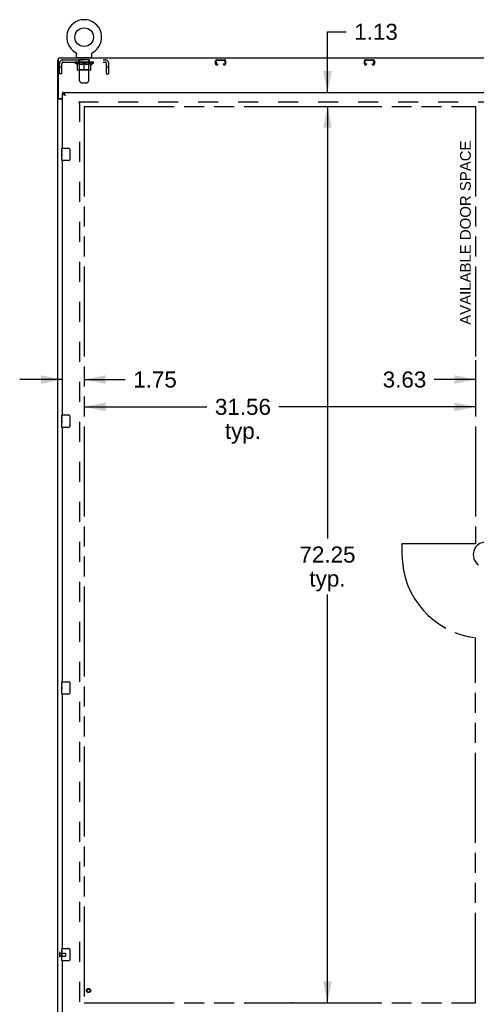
# Model space of a CAD drawing. Header units: inches. Extents: x 0 to 293, y 0 to 190.
# Tile 7 of 28: x 49 to 86, y 63 to 143. Entities that reach past the tile are written whole.
import ezdxf

# ---------------------------------------------------------------- set-up
doc = ezdxf.new("R2010")
doc.units = ezdxf.units.IN
doc.header["$LTSCALE"] = 16.12069
doc.header["$MEASUREMENT"] = 0
doc.linetypes.add('HIDDEN', pattern=[0.2, 0.1, -0.1])
doc.linetypes.add('PHANTOM', pattern=[0.8, 0.45, -0.05, 0.1, -0.05, 0.1, -0.05])
doc.layers.get('0').update_dxf_attribs({"linetype": 'CONTINUOUS'})
for name, color, linetype in [('02___PRT_ALL_AXES', 7, 'CONTINUOUS'), ('AVAILABLE_DOOR_SPACES', 7, 'CONTINUOUS'), ('DEFAULT_2', 8, 'HIDDEN'), ('DIMENSIONS', 7, 'CONTINUOUS')]:
    doc.layers.add(name, color=color, linetype=linetype)
doc.styles.get("Standard").update_dxf_attribs({"font": 'arial.ttf'})
doc.dimstyles.new('DIMSTYLE_1', dxfattribs={"dimtxt": 1.293103, "dimasz": 1.724138, "dimexe": 0.09, "dimexo": 0.07, "dimgap": 0.0375, "dimtad": 0, "dimtih": 1, "dimtoh": 1, "dimzin": 4, "dimdsep": 46, "dimtxsty": 'Standard', "dimblk": '_FILLED', "dimblk1": '_FILLED', "dimblk2": '_FILLED', "dimcen": 0.09, "dimazin": 1, "dimtfac": 1, "dimtofl": 0, "dimtmove": 0, "dimatfit": 3, "dimldrblk": '_FILLED', "dimfxl": 1, "dimtolj": 1, "dimtzin": 4, "dimarcsym": 0})

# ---------------------------------------------------------------- blocks, each defined once
blk = doc.blocks.new('_FILLED')
at = {"color": 0, "linetype": 'ByBlock'}
blk.add_solid([(0, 0), (-1, 0.2), (-1, -0.2)], dxfattribs=at)
blk = doc.blocks.new('*D6')
at = {"layer": 'DIMENSIONS', "color": 2, "linetype": 'Continuous'}
for p, q in [((52.164, 113.643), (48.716, 113.643)), ((53.914, 113.643), (57.223, 113.643))]:
    blk.add_line(p, q, dxfattribs=at)
at = {"layer": 'DIMENSIONS', "color": 2, "linetype": 'Continuous', "xscale": 1.724137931, "yscale": 1.724137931, "zscale": 1.724137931}
blk.add_blockref('_FILLED', (52.164, 113.643), dxfattribs=at)
at = {"layer": 'DIMENSIONS', "color": 2, "linetype": 'Continuous', "xscale": 1.724137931, "yscale": 1.724137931, "zscale": 1.724137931, "rotation": 180}
blk.add_blockref('_FILLED', (53.914, 113.643), dxfattribs=at)
at = {"layer": 'DIMENSIONS', "color": 2, "linetype": 'Continuous', "insert": (57.87, 114.29), "char_height": 1.2931, "width": 3.51397, "attachment_point": 1, "line_spacing_factor": 0.9}
blk.add_mtext('1.75', dxfattribs=at)
blk = doc.blocks.new('*D7')
at = {"layer": 'DIMENSIONS', "color": 2, "linetype": 'Continuous'}
for p, q in [((85.477, 115.195), (85.477, 112.243)), ((89.102, 115.195), (89.102, 112.243)), ((85.477, 113.643), (82.145, 113.643)), ((89.102, 113.643), (92.55, 113.643))]:
    blk.add_line(p, q, dxfattribs=at)
at = {"layer": 'DIMENSIONS', "color": 2, "linetype": 'Continuous', "xscale": 1.724137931, "yscale": 1.724137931, "zscale": 1.724137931}
blk.add_blockref('_FILLED', (85.477, 113.643), dxfattribs=at)
at = {"layer": 'DIMENSIONS', "color": 2, "linetype": 'Continuous', "xscale": 1.724137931, "yscale": 1.724137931, "zscale": 1.724137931, "rotation": 180}
blk.add_blockref('_FILLED', (89.102, 113.643), dxfattribs=at)
at = {"layer": 'DIMENSIONS', "color": 2, "linetype": 'Continuous', "insert": (81.499, 114.29), "char_height": 1.2931, "width": 3.51397, "attachment_point": 3, "line_spacing_factor": 0.9}
blk.add_mtext('3.63', dxfattribs=at)
blk = doc.blocks.new('*D8')
at = {"layer": 'DIMENSIONS', "color": 2, "linetype": 'Continuous'}
for p, q in [((53.914, 111.441), (63.809, 111.441)), ((85.477, 111.441), (69.621, 111.441))]:
    blk.add_line(p, q, dxfattribs=at)
at = {"layer": 'DIMENSIONS', "color": 2, "linetype": 'Continuous', "xscale": 1.724137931, "yscale": 1.724137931, "zscale": 1.724137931, "rotation": 180}
blk.add_blockref('_FILLED', (53.914, 111.441), dxfattribs=at)
at = {"layer": 'DIMENSIONS', "color": 2, "linetype": 'Continuous', "xscale": 1.724137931, "yscale": 1.724137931, "zscale": 1.724137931}
blk.add_blockref('_FILLED', (85.477, 111.441), dxfattribs=at)
at = {"layer": 'DIMENSIONS', "color": 2, "linetype": 'Continuous', "insert": (66.715, 112.087), "char_height": 1.2931, "width": 4.51865, "attachment_point": 2, "line_spacing_factor": 0.9}
blk.add_mtext('31.56\\Ptyp.', dxfattribs=at)
blk = doc.blocks.new('*D9')
at = {"layer": 'DIMENSIONS', "color": 2, "linetype": 'Continuous'}
for p, q in [((73.533, 136.785), (73.533, 141.671)), ((73.533, 141.671), (75.041, 141.671)), ((73.533, 135.66), (73.533, 132.212))]:
    blk.add_line(p, q, dxfattribs=at)
at = {"layer": 'DIMENSIONS', "color": 2, "linetype": 'Continuous', "xscale": 1.724137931, "yscale": 1.724137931, "zscale": 1.724137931}
for p, rotation in [((73.533, 136.785), 270), ((73.533, 135.66), 90)]:
    blk.add_blockref('_FILLED', p, dxfattribs=dict(at, rotation=rotation))
at = {"layer": 'DIMENSIONS', "color": 2, "linetype": 'Continuous', "insert": (75.688, 142.318), "char_height": 1.2931, "width": 3.51397, "attachment_point": 1, "line_spacing_factor": 0.9}
blk.add_mtext('1.13', dxfattribs=at)
blk = doc.blocks.new('*D10')
at = {"layer": 'DIMENSIONS', "color": 2, "linetype": 'Continuous'}
for p, q in [((73.533, 63.41), (73.533, 66.859)), ((73.533, 62.285), (73.533, 58.957)), ((73.533, 58.957), (75.041, 58.957))]:
    blk.add_line(p, q, dxfattribs=at)
at = {"layer": 'DIMENSIONS', "color": 2, "linetype": 'Continuous', "xscale": 1.724137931, "yscale": 1.724137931, "zscale": 1.724137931}
for p, rotation in [((73.533, 63.41), 270), ((73.533, 62.285), 90)]:
    blk.add_blockref('_FILLED', p, dxfattribs=dict(at, rotation=rotation))
at = {"layer": 'DIMENSIONS', "color": 2, "linetype": 'Continuous', "insert": (75.688, 59.604), "char_height": 1.2931, "width": 3.51397, "attachment_point": 1, "line_spacing_factor": 0.9}
blk.add_mtext('1.13', dxfattribs=at)
blk = doc.blocks.new('*D11')
at = {"layer": 'DIMENSIONS', "color": 2, "linetype": 'Continuous'}
for p, q in [((73.533, 135.66), (73.533, 100.829)), ((73.533, 63.41), (73.533, 96.303))]:
    blk.add_line(p, q, dxfattribs=at)
at = {"layer": 'DIMENSIONS', "color": 2, "linetype": 'Continuous', "xscale": 1.724137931, "yscale": 1.724137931, "zscale": 1.724137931}
for p, rotation in [((73.533, 135.66), 90), ((73.533, 63.41), 270)]:
    blk.add_blockref('_FILLED', p, dxfattribs=dict(at, rotation=rotation))
at = {"layer": 'DIMENSIONS', "color": 2, "linetype": 'Continuous', "insert": (73.533, 100.182), "char_height": 1.2931, "width": 4.51865, "attachment_point": 2, "line_spacing_factor": 0.9}
blk.add_mtext('72.25\\Ptyp.', dxfattribs=at)

msp = doc.modelspace()

# ---------------------------------------------------------------- linework, layer by layer
at = {"color": 7, "linetype": 'Continuous'}
for p, q in [((53.224, 140.008), (53.224, 140.008)), ((53.224, 140.008), (53.229, 140.005)), ((53.225, 140.007), (53.226, 140.007)), ((53.229, 140.005), (53.234, 140.001)), ((53.234, 140.001), (53.239, 139.998)), ((53.239, 139.998), (53.244, 139.994)), ((53.244, 139.995), (53.249, 139.991)), ((53.248, 139.991), (53.253, 139.987)), ((53.253, 139.987), (53.257, 139.983)), ((53.257, 139.983), (53.262, 139.978)), ((53.261, 139.979), (53.266, 139.974)), ((53.265, 139.974), (53.269, 139.969)), ((53.269, 139.97), (53.273, 139.965)), ((53.273, 139.965), (53.277, 139.96)), ((53.276, 139.96), (53.28, 139.955)), ((53.28, 139.955), (53.283, 139.95)), ((53.283, 139.95), (53.286, 139.945)), ((53.286, 139.945), (53.289, 139.939)), ((53.288, 139.939), (53.291, 139.934)), ((53.291, 139.934), (53.293, 139.928)), ((53.293, 139.928), (53.295, 139.923)), ((53.295, 139.923), (53.297, 139.917)), ((53.297, 139.917), (53.299, 139.911)), ((53.299, 139.911), (53.3, 139.906)), ((53.3, 139.906), (53.302, 139.9)), ((53.302, 139.9), (53.303, 139.894)), ((53.303, 139.894), (53.303, 139.888)), ((53.304, 139.876), (53.304, 139.871)), ((53.304, 139.585), (53.304, 139.871)), ((54.524, 139.876), (54.525, 139.882)), ((54.524, 139.876), (54.525, 139.882)), ((54.524, 139.871), (54.524, 139.876)), ((54.524, 139.585), (54.524, 139.871)), ((54.525, 139.888), (54.526, 139.894)), ((54.525, 139.882), (54.525, 139.888)), ((54.526, 139.894), (54.527, 139.9)), ((54.527, 139.9), (54.528, 139.906)), ((54.528, 139.906), (54.53, 139.911)), ((54.53, 139.911), (54.531, 139.917)), ((54.531, 139.917), (54.533, 139.923)), ((54.533, 139.923), (54.535, 139.928)), ((54.535, 139.928), (54.537, 139.934)), ((54.537, 139.934), (54.54, 139.939)), ((54.54, 139.939), (54.543, 139.945)), ((54.543, 139.945), (54.546, 139.95)), ((54.545, 139.95), (54.549, 139.955)), ((54.549, 139.955), (54.552, 139.96)), ((54.552, 139.96), (54.555, 139.965)), ((54.555, 139.965), (54.559, 139.97)), ((54.559, 139.969), (54.563, 139.974)), ((54.563, 139.974), (54.567, 139.979)), ((54.567, 139.978), (54.571, 139.983)), ((54.571, 139.983), (54.576, 139.987)), ((54.575, 139.987), (54.58, 139.991)), ((54.58, 139.991), (54.585, 139.995)), ((54.584, 139.994), (54.589, 139.998)), ((54.589, 139.998), (54.594, 140.001)), ((54.594, 140.001), (54.599, 140.005)), ((54.594, 140.001), (54.596, 140.002)), ((54.599, 140.005), (54.604, 140.008)), ((54.602, 140.007), (54.603, 140.007)), ((54.604, 140.008), (54.604, 140.008)), ((51.789, 55.66), (51.789, 139.41)), ((51.789, 139.41), (51.852, 139.41)), ((51.852, 136.348), (51.852, 139.535)), ((129.477, 139.535), (51.852, 139.535)), ((53.319, 139.565), (53.319, 139.535)), ((54.509, 139.565), (53.319, 139.565)), ((54.509, 139.565), (54.509, 139.535)), ((52.164, 136.785), (52.164, 136.681)), ((52.287, 136.64), (52.276, 136.647)), ((51.887, 136.292), (51.789, 136.292)), ((52.164, 136.254), (51.85, 136.254)), ((51.914, 136.285), (52.164, 136.285)), ((52.104, 132.125), (52.104, 132.27)), ((52.104, 131.867), (52.104, 131.901)), ((52.119, 132.285), (52.659, 132.285)), ((52.759, 132.185), (52.759, 131.385)), ((52.104, 131.67), (52.104, 131.701)), ((52.104, 131.3), (52.104, 131.44)), ((52.659, 131.285), (52.119, 131.285)), ((52.104, 110.625), (52.104, 110.77)), ((52.104, 110.367), (52.104, 110.401)), ((52.119, 110.785), (52.659, 110.785)), ((52.759, 110.685), (52.759, 109.885)), ((52.104, 110.17), (52.104, 110.201)), ((52.104, 109.8), (52.104, 109.94)), ((52.659, 109.785), (52.119, 109.785)), ((52.104, 89.125), (52.104, 89.27)), ((52.104, 88.867), (52.104, 88.901)), ((52.119, 89.285), (52.659, 89.285)), ((52.759, 89.185), (52.759, 88.385)), ((52.104, 88.67), (52.104, 88.701)), ((52.104, 88.3), (52.104, 88.44)), ((52.659, 88.285), (52.119, 88.285)), ((52.104, 67.625), (52.104, 67.77)), ((52.119, 67.785), (52.659, 67.785)), ((52.759, 67.685), (52.759, 66.885)), ((52.104, 67.367), (52.104, 67.401)), ((52.104, 67.17), (52.104, 67.201)), ((52.104, 66.8), (52.104, 66.94)), ((52.659, 66.785), (52.119, 66.785))]:
    msp.add_line(p, q, dxfattribs=at)
at = {"color": 3, "linetype": 'Continuous'}
for p, q in [((52.164, 136.785), (89.102, 136.785)), ((52.164, 132.285), (52.164, 136.681)), ((52.164, 110.785), (52.164, 131.285)), ((52.164, 89.285), (52.164, 109.785)), ((52.164, 67.785), (52.164, 88.285)), ((52.164, 62.389), (52.164, 66.785))]:
    msp.add_line(p, q, dxfattribs=at)
at = {"color": 7, "linetype": 'Continuous'}
for points in [[(53.303, 139.888), (53.304, 139.882), (53.304, 139.876), (53.304, 139.871)], [(52.276, 136.647), (52.265, 136.653), (52.254, 136.659), (52.243, 136.664), (52.231, 136.669), (52.22, 136.672), (52.209, 136.676), (52.198, 136.678), (52.187, 136.68), (52.175, 136.681), (52.164, 136.681)], [(52.411, 136.539), (52.4, 136.546), (52.388, 136.553), (52.377, 136.56), (52.367, 136.567), (52.356, 136.575), (52.346, 136.582), (52.336, 136.589), (52.327, 136.596), (52.318, 136.603), (52.31, 136.61), (52.302, 136.617), (52.295, 136.624), (52.289, 136.632), (52.284, 136.639), (52.28, 136.644)], [(52.411, 136.539), (52.4, 136.549), (52.388, 136.559), (52.377, 136.569), (52.366, 136.579), (52.355, 136.589), (52.343, 136.598), (52.332, 136.607), (52.321, 136.616), (52.31, 136.624), (52.299, 136.632), (52.287, 136.64)], [(51.821, 136.268), (51.817, 136.27), (51.813, 136.271), (51.81, 136.272), (51.807, 136.274), (51.804, 136.275), (51.801, 136.277), (51.798, 136.278), (51.796, 136.28), (51.794, 136.282), (51.793, 136.283), (51.791, 136.285), (51.79, 136.287), (51.79, 136.288), (51.789, 136.29), (51.789, 136.292)], [(51.85, 136.254), (51.848, 136.256), (51.845, 136.257), (51.842, 136.259), (51.839, 136.261), (51.836, 136.262), (51.832, 136.264), (51.828, 136.265), (51.821, 136.268)], [(52.752, 132.222), (52.754, 132.216), (52.756, 132.21), (52.757, 132.204), (52.758, 132.198), (52.759, 132.192), (52.759, 132.185)], [(52.759, 131.385), (52.759, 131.379), (52.758, 131.373), (52.757, 131.367), (52.756, 131.361), (52.754, 131.355), (52.752, 131.349)], [(52.752, 110.722), (52.754, 110.716), (52.756, 110.71), (52.757, 110.704), (52.758, 110.698), (52.759, 110.692), (52.759, 110.685)], [(52.759, 109.885), (52.759, 109.879), (52.758, 109.873), (52.757, 109.867), (52.756, 109.861), (52.754, 109.855), (52.752, 109.849)], [(52.752, 89.222), (52.754, 89.216), (52.756, 89.21), (52.757, 89.204), (52.758, 89.198), (52.759, 89.192), (52.759, 89.185)], [(52.759, 88.385), (52.759, 88.379), (52.758, 88.373), (52.757, 88.367), (52.756, 88.361), (52.754, 88.355), (52.752, 88.349)], [(52.752, 67.722), (52.754, 67.716), (52.756, 67.71), (52.757, 67.704), (52.758, 67.698), (52.759, 67.692), (52.759, 67.685)], [(52.759, 66.885), (52.759, 66.879), (52.758, 66.873), (52.757, 66.867), (52.756, 66.861), (52.754, 66.855), (52.752, 66.849)]]:
    msp.add_lwpolyline(points, dxfattribs=at)
at = {"color": 3, "linetype": 'Continuous'}
for points in [[(52.321, 136.672), (52.31, 136.687), (52.299, 136.7), (52.287, 136.713), (52.276, 136.725), (52.265, 136.736), (52.254, 136.746), (52.243, 136.755), (52.231, 136.763), (52.22, 136.77), (52.209, 136.775), (52.198, 136.78), (52.187, 136.783), (52.175, 136.785), (52.164, 136.785)], [(52.274, 136.592), (52.261, 136.598), (52.248, 136.604), (52.236, 136.61), (52.225, 136.616), (52.215, 136.622), (52.206, 136.628), (52.197, 136.634), (52.19, 136.64), (52.183, 136.646), (52.177, 136.652), (52.173, 136.658), (52.169, 136.664), (52.166, 136.67), (52.165, 136.676), (52.164, 136.681)], [(52.411, 136.539), (52.379, 136.551), (52.363, 136.557), (52.347, 136.563), (52.331, 136.569), (52.316, 136.575), (52.302, 136.581), (52.287, 136.586), (52.274, 136.592)], [(52.411, 136.539), (52.4, 136.557), (52.388, 136.574), (52.377, 136.591), (52.366, 136.608), (52.355, 136.625), (52.343, 136.641), (52.332, 136.657), (52.321, 136.672)], [(51.926, 136.278), (51.924, 136.28), (51.922, 136.281), (51.92, 136.283), (51.918, 136.284), (51.917, 136.285)], [(51.945, 136.254), (51.945, 136.256), (51.945, 136.258), (51.945, 136.26), (51.944, 136.262), (51.944, 136.263), (51.943, 136.265), (51.942, 136.267), (51.94, 136.268), (51.939, 136.27), (51.937, 136.271), (51.935, 136.273), (51.933, 136.274), (51.931, 136.276), (51.926, 136.278)]]:
    msp.add_lwpolyline(points, dxfattribs=at)
at = {"color": 7, "linetype": 'Continuous'}
msp.add_circle((53.914, 141.237), 0.75, dxfattribs=at)
for centre, radius, start, end in [((53.914, 141.237), 1.41, 299.26547, 240.73452), ((53.324, 139.585), 0.02, 180, 263.07693), ((54.504, 139.585), 0.02, 276.92307, 360), ((51.914, 136.348), 0.0625, 180, 270), ((52.119, 132.27), 0.015, 90, 180), ((52.659, 132.185), 0.1, 21.19986, 90), ((52.119, 131.3), 0.015, 180, 270), ((52.659, 131.385), 0.1, 270, 338.79459), ((52.119, 110.77), 0.015, 90, 180), ((52.659, 110.685), 0.1, 21.19986, 90), ((52.119, 109.8), 0.015, 180, 270), ((52.659, 109.885), 0.1, 270, 338.79459), ((86.289, 99.535), 1.004, 305.50661, 234.49339), ((52.119, 89.27), 0.015, 90, 180), ((52.659, 89.185), 0.1, 21.19986, 90), ((52.119, 88.3), 0.015, 180, 270), ((52.659, 88.385), 0.1, 270, 338.79459), ((52.119, 67.77), 0.015, 90, 180), ((52.659, 67.685), 0.1, 21.19986, 90), ((52.119, 66.8), 0.015, 180, 270), ((52.659, 66.885), 0.1, 270, 338.79459)]:
    msp.add_arc(centre, radius, start, end, dxfattribs=at)
at = {"layer": '02___PRT_ALL_AXES', "color": 8, "linetype": 'HIDDEN'}
for p, q in [((53.477, 139.223), (53.477, 139.41)), ((54.352, 139.41), (53.477, 139.41)), ((54.352, 139.223), (53.477, 139.223)), ((54.352, 139.223), (54.352, 139.41)), ((51.957, 67.409), (51.957, 67.161)), ((51.957, 67.409), (52.404, 67.409)), ((51.957, 67.161), (52.404, 67.161))]:
    msp.add_line(p, q, dxfattribs=at)
at = {"layer": '02___PRT_ALL_AXES', "color": 7, "linetype": 'Continuous'}
for p, q in [((52.104, 132.125), (52.104, 132.27)), ((52.104, 131.867), (52.104, 132.124)), ((52.11, 132.068), (52.104, 132.068)), ((52.104, 131.901), (52.111, 131.901)), ((52.104, 131.3), (52.104, 131.864)), ((52.106, 131.838), (52.104, 131.838)), ((52.111, 131.901), (52.111, 132.037)), ((52.104, 131.706), (52.11, 131.706)), ((52.104, 131.67), (52.111, 131.67)), ((52.104, 131.607), (52.111, 131.607)), ((52.104, 131.44), (52.111, 131.44)), ((52.111, 131.44), (52.111, 131.67)), ((52.104, 110.625), (52.104, 110.77)), ((52.104, 110.367), (52.104, 110.624)), ((52.11, 110.568), (52.104, 110.568)), ((52.104, 110.401), (52.111, 110.401)), ((52.104, 109.8), (52.104, 110.364)), ((52.106, 110.338), (52.104, 110.338)), ((52.111, 110.401), (52.111, 110.537)), ((52.104, 110.206), (52.11, 110.206)), ((52.104, 110.17), (52.111, 110.17)), ((52.104, 110.107), (52.111, 110.107)), ((52.104, 109.94), (52.111, 109.94)), ((52.111, 109.94), (52.111, 110.17)), ((52.104, 89.125), (52.104, 89.27)), ((52.104, 88.867), (52.104, 89.124)), ((52.11, 89.068), (52.104, 89.068)), ((52.104, 88.901), (52.111, 88.901)), ((52.111, 88.901), (52.111, 89.037)), ((52.104, 88.3), (52.104, 88.864)), ((52.106, 88.838), (52.104, 88.838)), ((52.104, 88.706), (52.11, 88.706)), ((52.104, 88.67), (52.111, 88.67)), ((52.104, 88.607), (52.111, 88.607)), ((52.104, 88.44), (52.111, 88.44)), ((52.111, 88.44), (52.111, 88.67)), ((52.104, 67.625), (52.104, 67.77)), ((52.104, 67.367), (52.104, 67.624)), ((52.11, 67.568), (52.104, 67.568)), ((52.111, 67.401), (52.111, 67.537)), ((52.104, 67.401), (52.111, 67.401)), ((52.104, 66.8), (52.104, 67.364)), ((52.106, 67.338), (52.104, 67.338)), ((52.104, 67.206), (52.11, 67.206)), ((52.104, 67.17), (52.111, 67.17)), ((52.104, 67.107), (52.111, 67.107)), ((52.104, 66.94), (52.111, 66.94)), ((52.111, 66.94), (52.111, 67.17))]:
    msp.add_line(p, q, dxfattribs=at)
for points in [[(52.104, 132.125), (52.104, 132.121), (52.105, 132.116), (52.105, 132.111), (52.107, 132.098)], [(52.104, 131.867), (52.104, 131.859), (52.105, 131.85), (52.106, 131.84)], [(52.106, 131.84), (52.108, 131.806), (52.109, 131.794), (52.11, 131.782), (52.111, 131.769), (52.111, 131.756), (52.111, 131.743), (52.111, 131.731), (52.111, 131.718), (52.11, 131.705), (52.109, 131.693), (52.108, 131.681)], [(52.107, 132.098), (52.108, 132.09), (52.109, 132.082), (52.11, 132.074)], [(52.11, 132.074), (52.11, 132.065), (52.111, 132.056), (52.111, 132.046), (52.111, 132.037)], [(52.104, 110.625), (52.104, 110.621), (52.105, 110.616), (52.105, 110.611), (52.107, 110.598)], [(52.104, 110.367), (52.104, 110.359), (52.105, 110.35), (52.106, 110.34)], [(52.106, 110.34), (52.108, 110.306), (52.109, 110.294), (52.11, 110.282), (52.111, 110.269), (52.111, 110.256), (52.111, 110.243), (52.111, 110.231), (52.111, 110.218), (52.11, 110.205), (52.109, 110.193), (52.108, 110.181)], [(52.107, 110.598), (52.108, 110.59), (52.109, 110.582), (52.11, 110.574)], [(52.11, 110.574), (52.11, 110.565), (52.111, 110.556), (52.111, 110.546), (52.111, 110.537)], [(52.104, 89.125), (52.104, 89.121), (52.105, 89.116), (52.105, 89.111), (52.107, 89.098)], [(52.107, 89.098), (52.108, 89.09), (52.109, 89.082), (52.11, 89.074)], [(52.11, 89.074), (52.11, 89.065), (52.111, 89.056), (52.111, 89.046), (52.111, 89.037)], [(52.104, 88.867), (52.104, 88.859), (52.105, 88.85), (52.106, 88.84)], [(52.106, 88.84), (52.108, 88.806), (52.109, 88.794), (52.11, 88.782), (52.111, 88.769), (52.111, 88.756), (52.111, 88.743), (52.111, 88.731), (52.111, 88.718), (52.11, 88.705), (52.109, 88.693), (52.108, 88.681)], [(52.104, 67.625), (52.104, 67.621), (52.105, 67.616), (52.105, 67.611), (52.107, 67.598)], [(52.107, 67.598), (52.108, 67.59), (52.109, 67.582), (52.11, 67.574)], [(52.11, 67.574), (52.11, 67.565), (52.111, 67.556), (52.111, 67.546), (52.111, 67.537)], [(52.104, 67.367), (52.104, 67.359), (52.105, 67.35), (52.106, 67.34)], [(52.106, 67.34), (52.108, 67.306), (52.109, 67.294), (52.11, 67.282), (52.111, 67.269), (52.111, 67.256), (52.111, 67.243), (52.111, 67.231), (52.111, 67.218), (52.11, 67.205), (52.109, 67.193), (52.108, 67.181)]]:
    msp.add_lwpolyline(points, dxfattribs=at)
at = {"layer": '02___PRT_ALL_AXES', "color": 8, "linetype": 'HIDDEN'}
msp.add_circle((54.268, 64.389), 0.124, dxfattribs=at)
at = {"layer": '02___PRT_ALL_AXES', "color": 7, "linetype": 'Continuous'}
for centre, start_param, end_param in [((52.367, 131.701), -3.141593, -2.961605), ((52.367, 110.201), 3.141593, 3.321581), ((52.367, 88.701), 3.141593, 3.321581), ((52.367, 67.201), -3.141593, -2.961605)]:
    msp.add_ellipse(centre, major_axis=(0.263, 0), ratio=0.432808, start_param=start_param, end_param=end_param, dxfattribs=at)
at = {"layer": 'AVAILABLE_DOOR_SPACES', "color": 4, "linetype": 'PHANTOM'}
for p, q in [((53.914, 135.66), (53.914, 63.41)), ((53.914, 135.66), (70.618, 135.66)), ((70.618, 135.66), (70.618, 135.656)), ((70.618, 135.656), (70.648, 135.656)), ((70.648, 135.656), (70.648, 135.66)), ((70.648, 135.66), (85.477, 135.66)), ((85.477, 135.66), (85.477, 100.41)), ((79.539, 100.41), (79.539, 99.535)), ((85.477, 100.41), (79.539, 100.41)), ((85.477, 63.41), (85.477, 92.835)), ((53.914, 63.41), (70.618, 63.41)), ((70.618, 63.414), (70.648, 63.414)), ((70.618, 63.41), (70.618, 63.414)), ((70.648, 63.414), (70.648, 63.41)), ((70.648, 63.41), (85.477, 63.41))]:
    msp.add_line(p, q, dxfattribs=at)
msp.add_arc((86.289, 99.535), 6.75, 180, 263.08652, dxfattribs=at)
at = {"layer": 'DEFAULT_2', "color": 8, "linetype": 'HIDDEN'}
for p, q in [((53.224, 140.008), (53.224, 140.008)), ((53.233, 140.002), (53.234, 140.001)), ((54.604, 140.008), (54.604, 140.008)), ((51.914, 138.285), (51.914, 139.093)), ((52.101, 138.285), (52.101, 139.093)), ((52.231, 139.41), (55.597, 139.41)), ((52.231, 139.223), (55.597, 139.223)), ((53.171, 139.169), (53.171, 139.223)), ((53.357, 139.038), (53.171, 139.169)), ((54.658, 139.169), (53.171, 139.169)), ((53.182, 139.216), (53.182, 139.223)), ((53.193, 139.212), (53.193, 139.216)), ((53.193, 139.212), (54.636, 139.212)), ((53.203, 139.212), (53.203, 139.216)), ((53.204, 139.212), (53.204, 139.216)), ((53.216, 139.216), (53.216, 139.223)), ((53.235, 139.212), (53.235, 139.216)), ((53.237, 139.212), (53.237, 139.216)), ((53.27, 139.216), (53.27, 139.223)), ((53.288, 139.212), (53.288, 139.216)), ((53.291, 139.212), (53.291, 139.216)), ((53.527, 139.215), (53.298, 139.215)), ((53.345, 139.216), (53.345, 139.223)), ((53.346, 139.212), (53.346, 139.215)), ((53.347, 139.212), (53.347, 139.215)), ((53.35, 139.212), (53.35, 139.215)), ((53.357, 139.038), (53.364, 139.038)), ((53.359, 139.212), (53.359, 139.216)), ((53.36, 139.212), (53.36, 139.215)), ((53.364, 139.212), (53.364, 139.216)), ((53.364, 138.614), (53.364, 139.093)), ((53.364, 139.093), (53.398, 139.08)), ((53.367, 139.212), (53.367, 139.217)), ((53.371, 139.212), (53.371, 139.215)), ((53.39, 139.212), (53.39, 139.215)), ((53.433, 139.068), (53.398, 139.08)), ((53.408, 139.212), (53.408, 139.215)), ((53.41, 139.212), (53.41, 139.219)), ((53.466, 139.058), (53.432, 139.068)), ((53.436, 139.216), (53.436, 139.223)), ((53.436, 139.212), (53.436, 139.215)), ((53.448, 139.212), (53.448, 139.216)), ((53.453, 139.212), (53.453, 139.216)), ((53.461, 139.212), (53.461, 139.215)), ((53.499, 139.05), (53.465, 139.058)), ((53.477, 139.212), (53.477, 139.22)), ((53.497, 139.212), (53.497, 139.215)), ((53.532, 139.043), (53.499, 139.05)), ((53.5, 139.212), (53.5, 139.215)), ((53.527, 139.212), (53.527, 139.215)), ((53.565, 139.038), (53.532, 139.043)), ((53.539, 139.565), (53.539, 139.535)), ((53.606, 139.215), (53.54, 139.215)), ((53.542, 139.216), (53.542, 139.223)), ((53.548, 138.617), (53.548, 139.165)), ((53.549, 137.72), (53.549, 139.535)), ((53.551, 139.212), (53.551, 139.216)), ((53.556, 139.212), (53.556, 139.216)), ((53.563, 139.212), (53.563, 139.222)), ((53.713, 139.038), (53.565, 139.038)), ((53.571, 139.212), (53.571, 139.215)), ((53.582, 139.212), (53.582, 139.215)), ((53.606, 139.212), (53.606, 139.215)), ((53.693, 139.215), (53.631, 139.215)), ((53.655, 139.212), (53.655, 139.215)), ((53.66, 139.216), (53.66, 139.223)), ((53.664, 139.212), (53.664, 139.216)), ((53.667, 139.212), (53.667, 139.223)), ((53.67, 139.212), (53.67, 139.216)), ((53.68, 139.212), (53.68, 139.216)), ((53.693, 139.212), (53.693, 139.215)), ((53.713, 139.038), (53.746, 139.043)), ((53.788, 139.215), (53.73, 139.215)), ((53.746, 139.212), (53.746, 139.215)), ((53.779, 139.05), (53.746, 139.043)), ((53.779, 139.215), (53.914, 139.223)), ((53.813, 139.058), (53.779, 139.05)), ((53.785, 139.216), (53.785, 139.223)), ((53.786, 139.223), (53.785, 139.223)), ((53.786, 139.216), (53.786, 139.223)), ((53.786, 139.212), (53.786, 139.216)), ((53.788, 139.212), (53.788, 139.215)), ((53.791, 139.212), (53.791, 139.216)), ((53.792, 139.212), (53.792, 139.216)), ((53.846, 139.068), (53.812, 139.058)), ((53.886, 139.215), (53.835, 139.215)), ((53.843, 139.212), (53.843, 139.215)), ((53.88, 139.08), (53.845, 139.068)), ((53.914, 139.093), (53.879, 139.08)), ((53.886, 139.212), (53.886, 139.215)), ((53.911, 139.216), (53.911, 139.216)), ((53.911, 139.212), (53.911, 139.216)), ((53.911, 139.212), (53.911, 139.216)), ((53.914, 139.216), (53.914, 139.223)), ((53.914, 138.57), (53.914, 139.093)), ((53.914, 139.093), (53.949, 139.08)), ((53.917, 139.212), (53.917, 139.216)), ((53.917, 139.212), (53.917, 139.216)), ((53.917, 139.216), (53.917, 139.216)), ((53.92, 139.215), (53.993, 139.215)), ((53.942, 139.212), (53.942, 139.215)), ((53.983, 139.068), (53.949, 139.08)), ((53.957, 139.215), (53.957, 139.221)), ((53.957, 139.221), (54.049, 139.215)), ((53.982, 139.215), (53.982, 139.219)), ((53.983, 139.068), (54.017, 139.058)), ((53.985, 139.212), (53.985, 139.215)), ((54.036, 139.212), (54.036, 139.216)), ((54.038, 139.212), (54.038, 139.216)), ((54.041, 139.212), (54.041, 139.215)), ((54.041, 139.215), (54.098, 139.215)), ((54.043, 139.216), (54.043, 139.223)), ((54.043, 139.216), (54.043, 139.223)), ((54.043, 139.223), (54.043, 139.223)), ((54.043, 139.212), (54.043, 139.216)), ((54.083, 139.043), (54.049, 139.05)), ((54.082, 139.212), (54.082, 139.215)), ((54.115, 139.038), (54.082, 139.043)), ((54.264, 139.038), (54.115, 139.038)), ((54.135, 139.212), (54.135, 139.215)), ((54.135, 139.215), (54.198, 139.215)), ((54.149, 139.212), (54.149, 139.216)), ((54.158, 139.212), (54.158, 139.216)), ((54.161, 139.212), (54.161, 139.223)), ((54.164, 139.212), (54.164, 139.216)), ((54.168, 139.216), (54.168, 139.223)), ((54.174, 139.212), (54.174, 139.215)), ((54.223, 139.212), (54.223, 139.215)), ((54.223, 139.215), (54.288, 139.215)), ((54.247, 139.212), (54.247, 139.215)), ((54.258, 139.212), (54.258, 139.215)), ((54.264, 139.038), (54.297, 139.043)), ((54.265, 139.212), (54.265, 139.222)), ((54.272, 139.212), (54.272, 139.216)), ((54.278, 139.212), (54.278, 139.216)), ((54.279, 137.72), (54.279, 139.535)), ((54.28, 138.617), (54.28, 139.165)), ((54.286, 139.216), (54.286, 139.223)), ((54.289, 139.565), (54.289, 139.535)), ((54.33, 139.05), (54.296, 139.043)), ((54.301, 139.212), (54.301, 139.215)), ((54.301, 139.215), (54.53, 139.215)), ((54.329, 139.212), (54.329, 139.215)), ((54.363, 139.058), (54.329, 139.05)), ((54.331, 139.212), (54.331, 139.215)), ((54.352, 139.212), (54.352, 139.22)), ((54.396, 139.068), (54.362, 139.058)), ((54.368, 139.212), (54.368, 139.215)), ((54.376, 139.212), (54.376, 139.216)), ((54.381, 139.212), (54.381, 139.216)), ((54.392, 139.216), (54.392, 139.223)), ((54.392, 139.212), (54.392, 139.215)), ((54.43, 139.08), (54.396, 139.068)), ((54.418, 139.212), (54.418, 139.219)), ((54.42, 139.212), (54.42, 139.215)), ((54.465, 139.093), (54.43, 139.08)), ((54.438, 139.212), (54.438, 139.215)), ((54.458, 139.212), (54.458, 139.215)), ((54.462, 139.212), (54.462, 139.217)), ((54.465, 139.212), (54.465, 139.216)), ((54.465, 138.614), (54.465, 139.093)), ((54.465, 139.038), (54.471, 139.038)), ((54.469, 139.212), (54.469, 139.216)), ((54.469, 139.212), (54.469, 139.215)), ((54.471, 139.038), (54.658, 139.169)), ((54.479, 139.212), (54.479, 139.215)), ((54.482, 139.212), (54.482, 139.215)), ((54.482, 139.212), (54.482, 139.215)), ((54.484, 139.216), (54.484, 139.223)), ((54.537, 139.212), (54.537, 139.216)), ((54.541, 139.212), (54.541, 139.216)), ((54.558, 139.216), (54.558, 139.223)), ((54.591, 139.212), (54.591, 139.216)), ((54.593, 139.212), (54.593, 139.216)), ((54.613, 139.216), (54.613, 139.223)), ((54.624, 139.212), (54.624, 139.216)), ((54.625, 139.212), (54.625, 139.216)), ((54.636, 139.212), (54.636, 139.216)), ((54.646, 139.216), (54.646, 139.223)), ((54.658, 139.169), (54.658, 139.223)), ((55.727, 138.285), (55.727, 139.093)), ((55.914, 138.285), (55.914, 139.093)), ((64.508, 139.084), (64.508, 139.33)), ((64.548, 139.33), (64.548, 139.084)), ((64.588, 139.41), (65.24, 139.41)), ((65.24, 139.37), (64.588, 139.37)), ((64.588, 139.044), (64.615, 139.044)), ((64.615, 139.004), (64.588, 139.004)), ((64.655, 139.084), (64.655, 139.098)), ((64.655, 139.098), (64.695, 139.098)), ((64.695, 139.098), (64.695, 139.084)), ((65.133, 139.084), (65.133, 139.098)), ((65.133, 139.098), (65.173, 139.098)), ((65.173, 139.098), (65.173, 139.084)), ((65.213, 139.044), (65.24, 139.044)), ((65.24, 139.004), (65.213, 139.004)), ((65.28, 139.084), (65.28, 139.33)), ((65.32, 139.33), (65.32, 139.084)), ((76.508, 139.084), (76.508, 139.33)), ((76.548, 139.33), (76.548, 139.084)), ((76.588, 139.41), (77.24, 139.41)), ((77.24, 139.37), (76.588, 139.37)), ((76.588, 139.044), (76.615, 139.044)), ((76.615, 139.004), (76.588, 139.004)), ((76.655, 139.084), (76.655, 139.098)), ((76.655, 139.098), (76.695, 139.098)), ((76.695, 139.098), (76.695, 139.084)), ((77.133, 139.084), (77.133, 139.098)), ((77.133, 139.098), (77.173, 139.098)), ((77.173, 139.098), (77.173, 139.084)), ((77.213, 139.044), (77.24, 139.044)), ((77.24, 139.004), (77.213, 139.004)), ((77.28, 139.084), (77.28, 139.33)), ((77.32, 139.33), (77.32, 139.084)), ((52.101, 138.815), (51.914, 138.815)), ((52.101, 138.285), (51.914, 138.285)), ((54.421, 138.57), (53.407, 138.57)), ((53.548, 138.617), (53.502, 138.57)), ((54.28, 138.617), (53.548, 138.617)), ((54.28, 138.617), (54.327, 138.57)), ((55.914, 138.815), (55.727, 138.815)), ((55.727, 138.285), (55.914, 138.285)), ((53.65, 137.578), (53.578, 137.649)), ((53.721, 137.548), (54.108, 137.548)), ((54.178, 137.578), (54.25, 137.649)), ((53.445, 136.035), (88.414, 136.035)), ((53.539, 136.035), (53.539, 63.036)), ((51.914, 67.427), (51.914, 67.143)), ((51.957, 67.427), (51.957, 67.143)), ((52.414, 67.399), (52.414, 67.171))]:
    msp.add_line(p, q, dxfattribs=at)
msp.add_lwpolyline([(54.05, 139.05), (54.016, 139.058), (53.982, 139.068)], dxfattribs=at)
for radius in [0.164, 0.124]:
    msp.add_circle((54.268, 64.389), radius, dxfattribs=at)
for centre, radius, start, end in [((52.231, 139.093), 0.317, 90, 180), ((52.231, 139.093), 0.13, 90, 180), ((53.324, 139.585), 0.02, 263.07693, 270), ((53.502, 139.165), 0.0466, 0, 90), ((53.519, 139.535), 0.03, 0, 90), ((54.309, 139.535), 0.03, 90, 180), ((54.327, 139.165), 0.0466, 90, 180), ((54.504, 139.585), 0.02, 270, 276.92307), ((55.597, 139.093), 0.317, 0, 90), ((55.597, 139.093), 0.13, 0, 90), ((64.588, 139.33), 0.08, 90, 180), ((64.588, 139.084), 0.08, 180, 270), ((64.588, 139.33), 0.04, 90, 180), ((64.588, 139.084), 0.04, 180, 270), ((64.615, 139.084), 0.08, 270, 360), ((64.615, 139.084), 0.04, 270, 360), ((65.213, 139.084), 0.08, 180, 270), ((65.213, 139.084), 0.04, 180, 270), ((65.24, 139.33), 0.08, 0, 90), ((65.24, 139.33), 0.04, 0, 90), ((65.24, 139.084), 0.08, 270, 360), ((65.24, 139.084), 0.04, 270, 360), ((76.588, 139.33), 0.08, 90, 180), ((76.588, 139.084), 0.08, 180, 270), ((76.588, 139.33), 0.04, 90, 180), ((76.588, 139.084), 0.04, 180, 270), ((76.615, 139.084), 0.08, 270, 360), ((76.615, 139.084), 0.04, 270, 360), ((77.213, 139.084), 0.08, 180, 270), ((77.213, 139.084), 0.04, 180, 270), ((77.24, 139.33), 0.08, 0, 90), ((77.24, 139.33), 0.04, 0, 90), ((77.24, 139.084), 0.08, 270, 360), ((77.24, 139.084), 0.04, 270, 360), ((53.407, 138.614), 0.0434, 180, 270), ((54.421, 138.614), 0.0434, 270, 360), ((53.649, 137.72), 0.1, 180, 225), ((53.721, 137.648), 0.1, 225, 270), ((54.108, 137.648), 0.1, 270, 315), ((54.179, 137.72), 0.1, 315, 360), ((51.936, 67.427), 0.0215, 0, 180), ((51.936, 67.143), 0.0215, 180, 360), ((52.404, 67.399), 0.01, 0, 90), ((52.404, 67.171), 0.01, 270, 360)]:
    msp.add_arc(centre, radius, start, end, dxfattribs=at)
for centre, major_axis, ratio, start_param, end_param in [((53.914, 139.223), (0.743, 0.008), 0.059247, 2.966439, 3.140971), ((53.147, 139.21), (0.232, 0), 0.060167, 0.426548, 1.470503), ((53.914, 139.223), (0.744, 0), 0.060167, 3.141593, 3.316126), ((53.147, 139.202), (0.232, 0.002), 0.059247, 1.374323, 1.469882), ((53.914, 139.223), (0.743, 0.015), 0.056515, 2.79136, 2.965893), ((53.119, 139.21), (0.232, 0.002), 0.059247, 0.251393, 1.295349), ((53.199, 139.21), (0.232, -0.002), 0.059247, 0.601702, 1.645657), ((53.914, 139.223), (0.743, -0.008), 0.059247, -2.966439, -2.791906), ((53.199, 139.202), (0.232, 0), 0.060167, 1.549477, 1.645036), ((53.119, 139.202), (0.232, 0.005), 0.056515, 1.199244, 1.294804), ((53.203, 139.204), (0.192, 0.002), 0.059247, 1.051627, 1.625044), ((53.18, 139.204), (0.192, 0.004), 0.056515, 0.876548, 1.449966), ((53.248, 139.204), (0.192, 0), 0.060167, 1.226781, 1.800198), ((53.914, 139.223), (0.743, 0.022), 0.052059, 2.616423, 2.790956), ((53.115, 139.21), (0.232, 0.005), 0.056515, 0.076315, 1.120271), ((53.273, 139.21), (0.232, -0.005), 0.056515, 0.77678, 1.820736), ((53.914, 139.223), (0.743, -0.015), 0.056515, -2.79136, -2.616827), ((53.273, 139.202), (0.232, -0.002), 0.059247, 1.724631, 1.82019), ((53.115, 139.202), (0.232, 0.007), 0.052059, 1.024308, 1.119867), ((53.179, 139.204), (0.192, 0.006), 0.052059, 0.701611, 1.275029), ((53.313, 139.204), (0.192, -0.002), 0.059247, 1.401935, 1.975352), ((53.914, 139.223), (0.743, 0.029), 0.046022, 2.441677, 2.61621), ((53.366, 139.21), (0.232, -0.007), 0.052059, 0.951717, 1.995673), ((53.135, 139.21), (0.232, 0.007), 0.052059, -0.098622, 0.945334), ((53.914, 139.223), (0.743, -0.022), 0.052059, -2.616423, -2.441891), ((53.366, 139.202), (0.232, -0.005), 0.056515, 1.899709, 1.995269), ((53.135, 139.202), (0.232, 0.009), 0.046022, 0.849561, 0.945121), ((53.201, 139.204), (0.192, 0.007), 0.046022, 0.526865, 1.100283), ((53.396, 139.204), (0.192, -0.004), 0.056515, 1.577013, 2.150431), ((53.914, 139.223), (0.743, 0.034), 0.038593, 2.267147, 2.44168), ((53.475, 139.21), (0.232, -0.009), 0.046022, 1.126463, 2.170419), ((53.179, 139.21), (0.232, 0.009), 0.046022, -0.273368, 0.770588), ((53.914, 139.223), (0.743, -0.029), 0.046022, -2.441677, -2.267144), ((53.475, 139.202), (0.232, -0.007), 0.052059, 2.074646, 2.170205), ((53.179, 139.202), (0.232, 0.011), 0.038593, 0.675031, 0.77059), ((53.244, 139.204), (0.192, 0.009), 0.038593, 0.352335, 0.925752), ((53.495, 139.204), (0.192, -0.006), 0.052059, 1.75195, 2.325367), ((53.914, 139.223), (0.743, 0.039), 0.030002, 2.09283, 2.267363), ((53.598, 139.21), (0.232, -0.011), 0.038593, 1.300994, 2.344949), ((53.245, 139.21), (0.232, 0.011), 0.038593, -0.447899, 0.596057), ((53.914, 139.223), (0.743, -0.034), 0.038593, -2.267147, -2.092614), ((53.598, 139.202), (0.232, -0.009), 0.046022, 2.249392, 2.344952), ((53.245, 139.202), (0.232, 0.012), 0.030002, 0.500714, 0.596274), ((53.308, 139.204), (0.192, 0.01), 0.030002, 0.178018, 0.751436), ((53.607, 139.204), (0.192, -0.007), 0.046022, 1.926696, 2.500114), ((53.331, 139.21), (0.232, 0.012), 0.030002, -0.622215, 0.421741), ((53.914, 139.223), (0.743, 0.042), 0.020513, 1.918702, 2.093235), ((53.731, 139.21), (0.232, -0.012), 0.030002, 1.47531, 2.519266), ((53.914, 139.223), (0.743, -0.039), 0.030002, -2.09283, -1.918297), ((53.731, 139.202), (0.232, -0.011), 0.038593, 2.423923, 2.519482), ((53.331, 139.202), (0.232, 0.013), 0.020513, 0.326586, 0.422146), ((53.39, 139.204), (0.192, 0.011), 0.020513, 0.00389, 0.577307), ((53.728, 139.204), (0.192, -0.009), 0.038593, 2.101227, 2.674644), ((53.435, 139.21), (0.232, 0.013), 0.020513, -0.796343, 0.247613), ((53.914, 139.223), (0.743, 0.044), 0.010411, 1.744712, 1.919245), ((53.869, 139.21), (0.232, -0.013), 0.020513, 1.649438, 2.693394), ((53.914, 139.223), (0.743, -0.042), 0.020513, -1.918702, -1.744169), ((53.869, 139.202), (0.232, -0.012), 0.030002, 2.598239, 2.693799), ((53.435, 139.202), (0.232, 0.014), 0.010411, 0.152596, 0.248156), ((53.488, 139.204), (0.192, 0.011), 0.010411, 6.113086, 6.686503), ((53.854, 139.204), (0.192, -0.01), 0.030002, 2.275543, 2.848961), ((53.554, 139.21), (0.232, 0.014), 0.010411, -0.970333, -0.000837), ((54.008, 139.21), (0.232, -0.014), 0.010411, 1.823428, 2.867384), ((53.914, 139.223), (0.743, -0.044), 0.010411, -1.744712, -1.56247), ((54.008, 139.202), (0.232, -0.013), 0.020513, 2.772368, 2.867927), ((53.983, 139.204), (0.192, -0.011), 0.020513, 2.449671, 3.023089), ((53.82, 139.21), (0.232, 0.014), 0.010411, 0.274209, 1.318165), ((53.719, 139.204), (0.192, 0.011), 0.010411, -0.000452, 0.517932), ((53.684, 139.202), (0.232, 0.014), 0.010411, 0.099676, 0.195236), ((53.914, 139.223), (0.743, 0.044), 0.010411, -1.571413, -1.39688), ((54.145, 139.202), (0.232, -0.014), 0.010411, 2.734394, 2.946357), ((54.109, 139.204), (0.192, -0.011), 0.010411, 2.623661, 3.141974), ((53.96, 139.21), (0.232, 0.013), 0.020513, 0.448199, 1.492154), ((53.845, 139.204), (0.192, 0.011), 0.020513, 0.118504, 0.691921), ((53.82, 139.202), (0.232, 0.013), 0.020513, 0.273666, 0.369225), ((53.914, 139.223), (0.743, 0.042), 0.020513, -1.397424, -1.222891), ((54.275, 139.21), (0.232, -0.014), 0.010411, -3.140756, -2.17126), ((53.914, 139.223), (0.743, -0.044), 0.010411, 1.222347, 1.39688), ((54.098, 139.21), (0.232, 0.012), 0.030002, 0.622327, 1.666283), ((53.974, 139.204), (0.192, 0.01), 0.030002, 0.292632, 0.86605), ((54.341, 139.204), (0.192, -0.011), 0.010411, 2.738275, 3.311692), ((54.393, 139.21), (0.232, -0.013), 0.020513, 2.89398, 3.937936), ((53.96, 139.202), (0.232, 0.012), 0.030002, 0.447794, 0.543354), ((54.393, 139.202), (0.232, -0.014), 0.010411, 2.893437, 2.988996), ((53.914, 139.223), (0.743, 0.039), 0.030002, -1.223295, -1.048762), ((53.914, 139.223), (0.743, -0.042), 0.020513, 1.048358, 1.222891), ((54.23, 139.21), (0.232, 0.011), 0.038593, 0.796643, 1.840599), ((54.101, 139.204), (0.192, 0.009), 0.038593, 0.466948, 1.040366), ((54.439, 139.204), (0.192, -0.011), 0.020513, 2.564285, 3.137703), ((54.497, 139.21), (0.232, -0.012), 0.030002, 2.719852, 3.763807), ((54.353, 139.21), (0.232, 0.009), 0.046022, 0.971174, 2.01513), ((54.098, 139.202), (0.232, 0.011), 0.038593, 0.62211, 0.71767), ((54.497, 139.202), (0.232, -0.013), 0.020513, 2.719447, 2.815007), ((53.914, 139.223), (0.743, 0.034), 0.038593, -1.048979, -0.874446), ((53.914, 139.223), (0.743, -0.039), 0.030002, 0.874229, 1.048762), ((54.222, 139.204), (0.192, 0.007), 0.046022, 0.641479, 1.214897), ((54.463, 139.21), (0.232, 0.007), 0.052059, 1.14592, 2.189876), ((54.521, 139.204), (0.192, -0.01), 0.030002, 2.390157, 2.963574), ((54.584, 139.21), (0.232, -0.011), 0.038593, 2.545535, 3.589491), ((54.333, 139.204), (0.192, 0.006), 0.052059, 0.816225, 1.389643), ((54.23, 139.202), (0.232, 0.009), 0.046022, 0.796641, 0.892201), ((54.584, 139.202), (0.232, -0.012), 0.030002, 2.545319, 2.640878), ((54.556, 139.21), (0.232, 0.005), 0.056515, 1.320857, 2.364813), ((53.914, 139.223), (0.743, 0.029), 0.046022, -0.874448, -0.699915), ((53.914, 139.223), (0.743, -0.034), 0.038593, 0.699913, 0.874446), ((54.65, 139.21), (0.232, -0.009), 0.046022, 2.371005, 3.41496), ((54.584, 139.204), (0.192, -0.009), 0.038593, 2.21584, 2.789258), ((54.432, 139.204), (0.192, 0.004), 0.056515, 0.991162, 1.564579), ((54.629, 139.21), (0.232, 0.002), 0.059247, 1.495935, 2.539891), ((54.694, 139.21), (0.232, -0.007), 0.052059, 2.196258, 3.240214), ((54.628, 139.204), (0.192, -0.007), 0.046022, 2.04131, 2.614727), ((54.353, 139.202), (0.232, 0.007), 0.052059, 0.971387, 1.066947), ((54.65, 139.202), (0.232, -0.011), 0.038593, 2.371002, 2.466562), ((54.681, 139.21), (0.232, 0), 0.060167, 1.671089, 2.715045), ((54.714, 139.21), (0.232, -0.005), 0.056515, 2.021322, 3.065278), ((54.516, 139.204), (0.192, 0.002), 0.059247, 1.16624, 1.739658), ((53.914, 139.223), (0.743, 0.022), 0.052059, -0.699702, -0.525169), ((53.914, 139.223), (0.743, -0.029), 0.046022, 0.525382, 0.699915), ((54.709, 139.21), (0.232, -0.002), 0.059247, 1.846243, 2.890199), ((54.649, 139.204), (0.192, -0.006), 0.052059, 1.866564, 2.439981), ((54.581, 139.204), (0.192, 0), 0.060167, 1.341394, 1.914812), ((54.648, 139.204), (0.192, -0.004), 0.056515, 1.691627, 2.265045), ((54.625, 139.204), (0.192, -0.002), 0.059247, 1.516549, 2.089966), ((54.463, 139.202), (0.232, 0.005), 0.056515, 1.146324, 1.241883), ((54.694, 139.202), (0.232, -0.009), 0.046022, 2.196472, 2.292031), ((53.914, 139.223), (0.743, 0.015), 0.056515, -0.524765, -0.350233), ((53.914, 139.223), (0.743, -0.022), 0.052059, 0.350636, 0.525169), ((54.556, 139.202), (0.232, 0.002), 0.059247, 1.321402, 1.416962), ((54.714, 139.202), (0.232, -0.007), 0.052059, 2.021726, 2.117285), ((53.914, 139.223), (0.743, 0.008), 0.059247, -0.349687, -0.175154), ((53.914, 139.223), (0.743, -0.015), 0.056515, 0.1757, 0.350233), ((54.629, 139.202), (0.232, 0), 0.060167, 1.496556, 1.592116), ((54.709, 139.202), (0.232, -0.005), 0.056515, 1.846789, 1.942348), ((54.681, 139.202), (0.232, -0.002), 0.059247, 1.67171, 1.76727), ((53.914, 139.223), (0.744, 0), 0.060167, -0.174533, 0), ((53.914, 139.223), (0.743, -0.008), 0.059247, 0.000621, 0.175154)]:
    msp.add_ellipse(centre, major_axis=major_axis, ratio=ratio, start_param=start_param, end_param=end_param, dxfattribs=at)

# ---------------------------------------------------------------- texts
at = {"layer": 'DIMENSIONS', "color": 2, "linetype": 'Continuous', "insert": (84.225, 125.48), "char_height": 0.86207, "width": 14.82823, "attachment_point": 2, "rotation": 90, "line_spacing_factor": 0.9}
msp.add_mtext('AVAILABLE DOOR SPACE', dxfattribs=at)

# ---------------------------------------------------------------- dimensions: what is measured, and where the dimension line sits
at = {"layer": 'DIMENSIONS', "color": 2, "linetype": 'Continuous'}
for base, p1, p2, angle, picture, middle in [((73.532825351, 135.660470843), (52.184207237, 136.785470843), (69.101707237, 135.660470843), 270, '*D9', (77.500991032, 141.664171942)), ((52.164, 113.643), (53.914, 135.66), (52.164, 130.078), 180, '*D6', (59.688, 113.636)), ((73.532825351, 62.285470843), (112.226707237, 63.410470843), (52.184207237, 62.285470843), 270, '*D10', (77.500991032, 58.949749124))]:
    dim = msp.add_linear_dim(base=base, p1=p1, p2=p2, angle=angle, dimstyle='DIMSTYLE_1', dxfattribs=at)
    dim.commit()
    dim.dimension.update_dxf_attribs({"geometry": picture, "text_midpoint": middle, "dimtype": 160})
dim = msp.add_linear_dim(base=(85.477, 111.441), p1=(53.914, 135.66), p2=(85.477, 135.66), text='<>\\Ptyp.', dimstyle='DIMSTYLE_1', dxfattribs=at)
dim.commit()
dim.dimension.update_dxf_attribs({"geometry": '*D8', "text_midpoint": (66.715, 110.471), "dimtype": 160})
dim = msp.add_linear_dim(base=(73.533, 63.41), p1=(70.648, 135.66), p2=(70.648, 63.41), angle=270, text='<>\\Ptyp.', dimstyle='DIMSTYLE_1', dxfattribs=at)
dim.commit()
dim.dimension.update_dxf_attribs({"geometry": '*D11', "text_midpoint": (73.533, 98.566), "dimtype": 160})
dim = msp.add_linear_dim(base=(89.101707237, 113.643047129), p1=(85.476707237, 115.264771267), p2=(89.101707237, 115.264771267), dimstyle='DIMSTYLE_1', dxfattribs=at)
dim.commit()
dim.dimension.update_dxf_attribs({"geometry": '*D7', "text_midpoint": (79.739921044, 113.63583716), "dimtype": 160})

doc.saveas('drawing.dxf')
